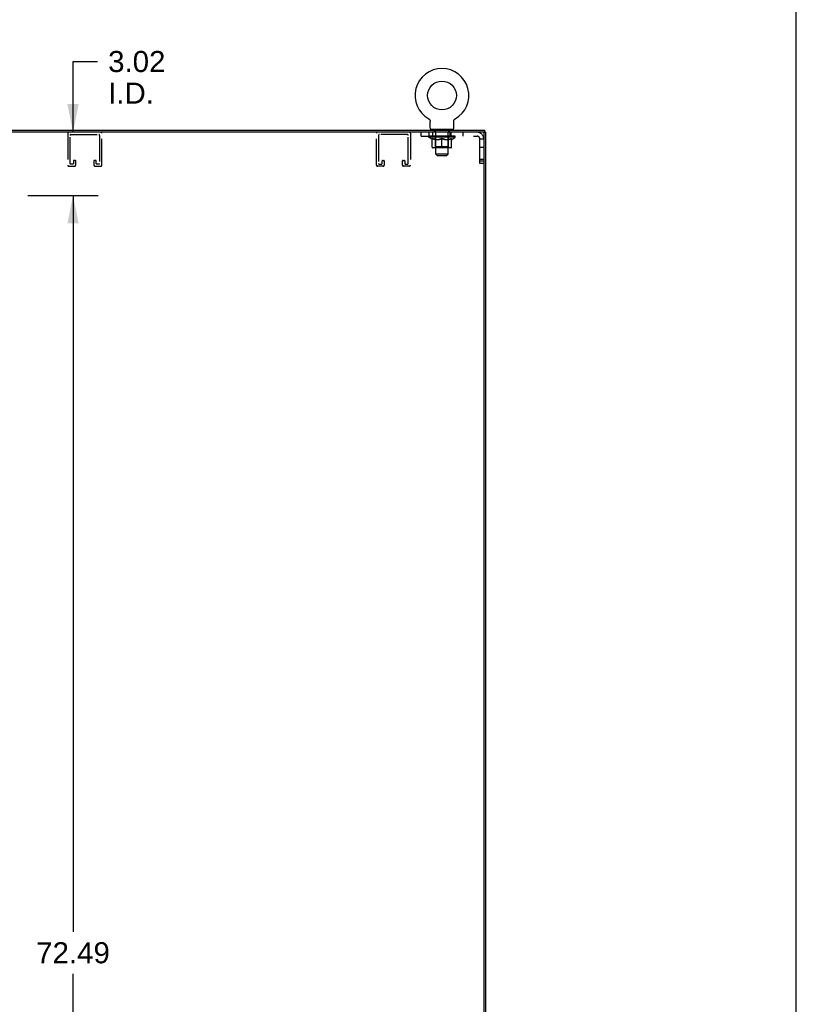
# Model space of a CAD drawing. Header units: inches. Extents: x 0 to 229, y 0 to 148.
# Tile 45 of 47: x 191 to 229, y 47 to 94. Entities that reach past the tile are written whole.
import ezdxf

# ---------------------------------------------------------------- set-up
doc = ezdxf.new("R2010")
doc.units = ezdxf.units.IN
doc.header["$LTSCALE"] = 12.571402
doc.header["$MEASUREMENT"] = 0
doc.linetypes.add('HIDDEN', pattern=[0.2, 0.1, -0.1])
doc.layers.get('0').update_dxf_attribs({"linetype": 'CONTINUOUS'})
doc.layers.add('DEFAULT_2', color=8, linetype='HIDDEN')
doc.layers.add('DIMENSIONS', color=7, linetype='CONTINUOUS')
doc.styles.get("Standard").update_dxf_attribs({"font": 'arial.ttf'})
doc.dimstyles.new('DIMSTYLE_1', dxfattribs={"dimtxt": 1.008401, "dimasz": 1.344535, "dimexe": 0.09, "dimexo": 0.07, "dimgap": 0.0375, "dimtad": 0, "dimtih": 1, "dimtoh": 1, "dimzin": 4, "dimdsep": 46, "dimtxsty": 'Standard', "dimblk": '_FILLED', "dimblk1": '_FILLED', "dimblk2": '_FILLED', "dimcen": 0.09, "dimazin": 1, "dimtfac": 1, "dimtdec": 3, "dimtofl": 0, "dimtmove": 0, "dimatfit": 3, "dimldrblk": '_FILLED', "dimfxl": 0, "dimtolj": 1, "dimtzin": 4, "dimarcsym": 0})

# ---------------------------------------------------------------- blocks, each defined once
blk = doc.blocks.new('_FILLED')
at = {"color": 0, "linetype": 'ByBlock'}
blk.add_solid([(0, 0), (-1, 0.2), (-1, -0.2)], dxfattribs=at)
blk = doc.blocks.new('*D5')
at = {"layer": 'DIMENSIONS', "color": 2, "linetype": 'Continuous'}
for p, q in [((191.793, 85.833), (195.173, 85.833)), ((193.963, 85.833), (193.963, 50.596)), ((193.963, 13.343), (193.963, 48.579)), ((191.793, 13.343), (195.173, 13.343))]:
    blk.add_line(p, q, dxfattribs=at)
at = {"layer": 'DIMENSIONS', "color": 2, "linetype": 'Continuous', "xscale": 1.3445349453, "yscale": 1.3445349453, "zscale": 1.3445349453}
for p, rotation in [((193.963, 85.833), 90), ((193.963, 13.343), 270)]:
    blk.add_blockref('_FILLED', p, dxfattribs=dict(at, rotation=rotation))
at = {"layer": 'DIMENSIONS', "color": 2, "linetype": 'Continuous', "insert": (193.963, 50.092), "char_height": 1.0084, "width": 3.52378, "attachment_point": 2, "line_spacing_factor": 0.9}
blk.add_mtext('72.49', dxfattribs=at)
blk = doc.blocks.new('*D6')
at = {"layer": 'DIMENSIONS', "color": 2, "linetype": 'Continuous'}
for p, q in [((193.963, 88.854), (193.963, 92.24)), ((193.963, 92.24), (195.138, 92.24)), ((191.793, 85.833), (195.173, 85.833)), ((193.963, 85.833), (193.963, 83.144))]:
    blk.add_line(p, q, dxfattribs=at)
at = {"layer": 'DIMENSIONS', "color": 2, "linetype": 'Continuous', "xscale": 1.3445349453, "yscale": 1.3445349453, "zscale": 1.3445349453}
for p, rotation in [((193.963, 88.854), 270), ((193.963, 85.833), 90)]:
    blk.add_blockref('_FILLED', p, dxfattribs=dict(at, rotation=rotation))
at = {"layer": 'DIMENSIONS', "color": 2, "linetype": 'Continuous', "insert": (195.643, 92.744), "char_height": 1.0084, "width": 2.7403, "attachment_point": 1, "line_spacing_factor": 0.9}
blk.add_mtext('3.02\\PI.D.', dxfattribs=at)

msp = doc.modelspace()

# ---------------------------------------------------------------- linework, layer by layer
at = {"color": 7, "linetype": 'Continuous'}
for p, q in [((228.571, 0), (228.571, 147.899)), ((210.981, 89.496), (210.981, 89.496)), ((210.981, 89.496), (210.986, 89.493)), ((210.984, 89.494), (210.982, 89.495)), ((210.986, 89.493), (210.99, 89.491)), ((210.99, 89.491), (210.994, 89.488)), ((210.994, 89.488), (210.998, 89.485)), ((210.998, 89.485), (211.002, 89.481)), ((211.002, 89.482), (211.006, 89.478)), ((211.006, 89.478), (211.01, 89.475)), ((211.009, 89.475), (211.013, 89.471)), ((211.013, 89.471), (211.017, 89.467)), ((211.017, 89.468), (211.02, 89.464)), ((211.02, 89.464), (211.023, 89.46)), ((211.023, 89.46), (211.026, 89.456)), ((211.026, 89.456), (211.029, 89.451)), ((211.029, 89.452), (211.032, 89.447)), ((211.032, 89.447), (211.035, 89.443)), ((211.035, 89.443), (211.037, 89.438)), ((211.037, 89.439), (211.039, 89.434)), ((211.039, 89.434), (211.041, 89.429)), ((211.041, 89.429), (211.043, 89.425)), ((211.043, 89.425), (211.045, 89.42)), ((211.045, 89.42), (211.047, 89.415)), ((211.047, 89.415), (211.048, 89.41)), ((211.048, 89.41), (211.05, 89.405)), ((211.05, 89.405), (211.051, 89.4)), ((211.051, 89.4), (211.052, 89.395)), ((211.052, 89.395), (211.053, 89.39)), ((211.053, 89.39), (211.053, 89.385)), ((211.054, 89.375), (211.054, 89.371)), ((211.054, 89.057), (211.054, 89.371)), ((212.179, 89.38), (212.18, 89.385)), ((212.179, 89.057), (212.179, 89.371)), ((212.18, 89.39), (212.181, 89.395)), ((212.18, 89.385), (212.18, 89.39)), ((212.181, 89.395), (212.182, 89.4)), ((212.182, 89.4), (212.183, 89.405)), ((212.183, 89.405), (212.184, 89.41)), ((212.184, 89.41), (212.186, 89.415)), ((212.186, 89.415), (212.188, 89.42)), ((212.188, 89.42), (212.189, 89.425)), ((212.189, 89.425), (212.191, 89.429)), ((212.191, 89.429), (212.194, 89.434)), ((212.194, 89.434), (212.196, 89.439)), ((212.196, 89.438), (212.198, 89.443)), ((212.198, 89.443), (212.201, 89.447)), ((212.201, 89.447), (212.204, 89.452)), ((212.204, 89.451), (212.207, 89.456)), ((212.207, 89.456), (212.21, 89.46)), ((212.21, 89.46), (212.213, 89.464)), ((212.213, 89.464), (212.216, 89.468)), ((212.216, 89.467), (212.22, 89.471)), ((212.22, 89.471), (212.223, 89.475)), ((212.223, 89.475), (212.227, 89.478)), ((212.227, 89.478), (212.231, 89.482)), ((212.231, 89.481), (212.235, 89.485)), ((212.235, 89.485), (212.239, 89.488)), ((212.239, 89.488), (212.243, 89.491)), ((212.243, 89.491), (212.247, 89.493)), ((212.243, 89.491), (212.244, 89.491)), ((212.247, 89.493), (212.252, 89.496)), ((212.251, 89.495), (212.249, 89.494)), ((212.252, 89.496), (212.252, 89.496)), ((211.116, 88.988), (211.116, 88.958)), ((212.116, 88.988), (211.116, 88.988)), ((212.116, 88.988), (212.116, 88.958)), ((213.615, 88.854), (213.601, 88.854)), ((213.616, 88.854), (213.72, 88.854)), ((213.668, 88.854), (213.668, 88.958))]:
    msp.add_line(p, q, dxfattribs=at)
at = {"color": 3, "linetype": 'Continuous'}
for p, q in [((166.528, 88.958), (213.668, 88.958)), ((213.601, 88.854), (166.595, 88.854)), ((213.616, 88.839), (213.616, 10.337)), ((213.72, 10.322), (213.72, 88.854))]:
    msp.add_line(p, q, dxfattribs=at)
at = {"color": 7, "linetype": 'Continuous'}
for points in [[(211.053, 89.385), (211.054, 89.38), (211.054, 89.375)], [(212.179, 89.371), (212.179, 89.375), (212.179, 89.38)], [(212.179, 89.371), (212.179, 89.375), (212.179, 89.38)]]:
    msp.add_lwpolyline(points, dxfattribs=at)
msp.add_circle((211.616, 90.616), 0.688, dxfattribs=at)
for centre, radius, start, end in [((211.616, 90.616), 1.288, 299.5053, 240.4947), ((211.123, 89.057), 0.069, 180, 265), ((212.11, 89.057), 0.069, 275, 360)]:
    msp.add_arc(centre, radius, start, end, dxfattribs=at)
at = {"color": 3, "linetype": 'Continuous'}
msp.add_arc((213.601, 88.839), 0.015, 0, 90, dxfattribs=at)
at = {"layer": 'DEFAULT_2', "color": 8, "linetype": 'HIDDEN'}
for p, q in [((210.981, 89.496), (210.981, 89.496)), ((210.988, 89.491), (210.99, 89.491)), ((193.715, 88.808), (193.715, 87.275)), ((193.819, 87.356), (193.819, 88.704)), ((193.865, 88.75), (195.19, 88.75)), ((195.236, 88.704), (195.236, 87.356)), ((195.34, 87.275), (195.34, 88.808)), ((208.479, 87.275), (208.479, 88.808)), ((208.583, 88.704), (208.583, 87.356)), ((209.954, 88.75), (208.629, 88.75)), ((210, 87.356), (210, 88.704)), ((210.104, 88.808), (210.104, 87.275)), ((210.616, 88.666), (210.616, 88.854)), ((210.616, 88.666), (213.298, 88.666)), ((210.983, 88.621), (210.983, 88.668)), ((212.25, 88.621), (210.983, 88.621)), ((211.142, 88.509), (210.983, 88.621)), ((210.991, 88.854), (210.991, 88.666)), ((210.993, 88.661), (210.993, 88.668)), ((211.001, 88.658), (211.001, 88.661)), ((211.001, 88.658), (212.231, 88.658)), ((211.01, 88.658), (211.01, 88.661)), ((211.011, 88.658), (211.011, 88.661)), ((211.021, 88.661), (211.021, 88.668)), ((211.038, 88.658), (211.038, 88.661)), ((211.039, 88.658), (211.039, 88.661)), ((211.068, 88.661), (211.068, 88.668)), ((211.082, 88.658), (211.082, 88.661)), ((211.085, 88.658), (211.085, 88.661)), ((211.29, 88.661), (211.088, 88.661)), ((211.131, 88.661), (211.131, 88.668)), ((211.133, 88.658), (211.133, 88.661)), ((211.133, 88.658), (211.133, 88.661)), ((211.136, 88.658), (211.136, 88.661)), ((211.144, 88.658), (211.144, 88.661)), ((211.144, 88.658), (211.144, 88.661)), ((211.147, 88.658), (211.147, 88.661)), ((211.15, 88.658), (211.15, 88.662)), ((211.155, 88.658), (211.155, 88.661)), ((211.169, 88.658), (211.169, 88.661)), ((211.179, 88.666), (211.179, 88.854)), ((211.187, 88.658), (211.187, 88.661)), ((211.188, 88.658), (211.188, 88.663)), ((211.208, 88.658), (211.208, 88.661)), ((211.208, 88.658), (211.208, 88.661)), ((211.209, 88.661), (211.209, 88.668)), ((211.219, 88.658), (211.219, 88.661)), ((211.223, 88.658), (211.223, 88.661)), ((211.232, 88.658), (211.232, 88.661)), ((211.244, 88.658), (211.244, 88.665)), ((211.251, 88.898), (211.251, 88.978)), ((211.259, 88.658), (211.259, 88.661)), ((211.321, 88.888), (211.261, 88.888)), ((211.262, 88.658), (211.262, 88.661)), ((211.29, 88.658), (211.29, 88.661)), ((211.356, 88.661), (211.295, 88.661)), ((211.3, 88.661), (211.3, 88.668)), ((211.304, 88.988), (211.304, 88.958)), ((211.304, 88.149), (211.304, 88.618)), ((211.307, 88.658), (211.307, 88.661)), ((211.311, 88.658), (211.311, 88.661)), ((211.316, 87.807), (211.316, 88.878)), ((211.317, 88.658), (211.317, 88.666)), ((211.321, 88.658), (211.321, 88.661)), ((211.332, 88.658), (211.332, 88.661)), ((211.357, 88.658), (211.357, 88.661)), ((211.431, 88.661), (211.372, 88.661)), ((211.393, 88.658), (211.393, 88.661)), ((211.4, 88.661), (211.4, 88.668)), ((211.404, 88.658), (211.404, 88.661)), ((211.406, 88.658), (211.406, 88.667)), ((211.409, 88.658), (211.409, 88.661)), ((211.416, 88.658), (211.416, 88.661)), ((211.431, 88.658), (211.431, 88.661)), ((211.512, 88.661), (211.457, 88.661)), ((211.471, 88.658), (211.471, 88.661)), ((211.502, 88.661), (211.579, 88.665)), ((211.506, 88.661), (211.506, 88.668)), ((211.507, 88.668), (211.506, 88.668)), ((211.507, 88.661), (211.507, 88.668)), ((211.507, 88.658), (211.507, 88.661)), ((211.511, 88.658), (211.511, 88.661)), ((211.512, 88.658), (211.512, 88.661)), ((211.512, 88.658), (211.512, 88.661)), ((211.547, 88.661), (211.612, 88.661)), ((211.553, 88.658), (211.553, 88.661)), ((211.558, 88.661), (211.558, 88.664)), ((211.579, 88.661), (211.579, 88.665)), ((211.596, 88.658), (211.596, 88.661)), ((211.614, 88.661), (211.614, 88.661)), ((211.614, 88.658), (211.614, 88.661)), ((211.614, 88.658), (211.614, 88.661)), ((211.616, 88.661), (211.616, 88.668)), ((211.616, 88.668), (211.731, 88.661)), ((211.619, 88.658), (211.619, 88.661)), ((211.619, 88.658), (211.619, 88.661)), ((211.619, 88.661), (211.619, 88.661)), ((211.637, 88.658), (211.637, 88.661)), ((211.637, 88.661), (211.685, 88.661)), ((211.68, 88.658), (211.68, 88.661)), ((211.721, 88.658), (211.721, 88.661)), ((211.721, 88.658), (211.721, 88.661)), ((211.721, 88.661), (211.775, 88.661)), ((211.722, 88.658), (211.722, 88.661)), ((211.726, 88.661), (211.726, 88.668)), ((211.726, 88.661), (211.726, 88.668)), ((211.726, 88.668), (211.726, 88.668)), ((211.726, 88.658), (211.726, 88.661)), ((211.762, 88.658), (211.762, 88.661)), ((211.801, 88.658), (211.801, 88.661)), ((211.801, 88.661), (211.861, 88.661)), ((211.817, 88.658), (211.817, 88.661)), ((211.824, 88.658), (211.824, 88.661)), ((211.827, 88.658), (211.827, 88.667)), ((211.829, 88.658), (211.829, 88.661)), ((211.833, 88.661), (211.833, 88.668)), ((211.84, 88.658), (211.84, 88.661)), ((211.876, 88.658), (211.876, 88.661)), ((211.876, 88.661), (211.938, 88.661)), ((211.9, 88.658), (211.9, 88.661)), ((211.911, 88.658), (211.911, 88.661)), ((211.971, 88.888), (211.912, 88.888)), ((211.916, 87.807), (211.916, 88.878)), ((211.916, 88.658), (211.916, 88.666)), ((211.922, 88.658), (211.922, 88.661)), ((211.926, 88.658), (211.926, 88.661)), ((211.929, 88.988), (211.929, 88.958)), ((211.929, 88.149), (211.929, 88.618)), ((211.933, 88.661), (211.933, 88.668)), ((211.943, 88.658), (211.943, 88.661)), ((211.943, 88.661), (212.145, 88.661)), ((211.971, 88.658), (211.971, 88.661)), ((211.974, 88.658), (211.974, 88.661)), ((211.981, 88.898), (211.981, 88.978)), ((211.989, 88.658), (211.989, 88.665)), ((211.991, 88.854), (211.991, 88.666)), ((212, 88.658), (212, 88.661)), ((212.01, 88.658), (212.01, 88.661)), ((212.014, 88.658), (212.014, 88.661)), ((212.023, 88.661), (212.023, 88.668)), ((212.025, 88.658), (212.025, 88.661)), ((212.025, 88.658), (212.025, 88.661)), ((212.045, 88.658), (212.045, 88.663)), ((212.046, 88.658), (212.046, 88.661)), ((212.054, 88.666), (212.054, 88.854)), ((212.064, 88.658), (212.064, 88.661)), ((212.078, 88.658), (212.078, 88.661)), ((212.082, 88.658), (212.082, 88.662)), ((212.086, 88.658), (212.086, 88.661)), ((212.089, 88.658), (212.089, 88.661)), ((212.089, 88.658), (212.089, 88.661)), ((212.09, 88.509), (212.25, 88.621)), ((212.096, 88.658), (212.096, 88.661)), ((212.099, 88.658), (212.099, 88.661)), ((212.1, 88.658), (212.1, 88.661)), ((212.102, 88.661), (212.102, 88.668)), ((212.148, 88.658), (212.148, 88.661)), ((212.15, 88.658), (212.15, 88.661)), ((212.165, 88.661), (212.165, 88.668)), ((212.193, 88.658), (212.193, 88.661)), ((212.195, 88.658), (212.195, 88.661)), ((212.211, 88.661), (212.211, 88.668)), ((212.222, 88.658), (212.222, 88.661)), ((212.223, 88.658), (212.223, 88.661)), ((212.231, 88.658), (212.231, 88.661)), ((212.24, 88.661), (212.24, 88.668)), ((212.25, 88.621), (212.25, 88.668)), ((212.616, 88.854), (212.616, 88.666)), ((211.142, 88.509), (211.153, 88.509)), ((211.153, 88.146), (211.153, 88.553)), ((211.304, 88.149), (211.264, 88.109)), ((211.295, 88.509), (211.475, 88.509)), ((211.929, 88.149), (211.304, 88.149)), ((211.616, 88.109), (211.616, 88.553)), ((211.758, 88.509), (211.938, 88.509)), ((211.929, 88.149), (211.969, 88.109)), ((212.08, 88.146), (212.08, 88.553)), ((212.08, 88.509), (212.09, 88.509)), ((213.428, 87.353), (213.428, 88.536)), ((213.428, 88.536), (213.616, 88.536)), ((213.428, 88.135), (213.616, 88.135)), ((212.043, 88.109), (211.19, 88.109)), ((211.916, 87.807), (211.316, 87.807)), ((211.385, 87.738), (211.316, 87.807)), ((211.385, 87.738), (211.847, 87.738)), ((211.847, 87.738), (211.916, 87.807)), ((193.761, 87.229), (194.044, 87.229)), ((193.963, 87.333), (193.842, 87.333)), ((193.986, 87.487), (193.986, 87.356)), ((194.067, 87.51), (194.009, 87.51)), ((194.09, 87.275), (194.09, 87.487)), ((194.965, 87.487), (194.965, 87.275)), ((195.046, 87.51), (194.988, 87.51)), ((195.011, 87.229), (195.294, 87.229)), ((195.069, 87.356), (195.069, 87.487)), ((195.213, 87.333), (195.092, 87.333)), ((208.808, 87.229), (208.525, 87.229)), ((208.606, 87.333), (208.727, 87.333)), ((208.75, 87.356), (208.75, 87.487)), ((208.773, 87.51), (208.831, 87.51)), ((208.854, 87.487), (208.854, 87.275)), ((209.729, 87.275), (209.729, 87.487)), ((209.752, 87.51), (209.81, 87.51)), ((210.058, 87.229), (209.775, 87.229)), ((209.833, 87.487), (209.833, 87.356)), ((209.856, 87.333), (209.977, 87.333)), ((213.428, 87.573), (213.616, 87.573)), ((213.616, 87.478), (213.428, 87.478)), ((213.616, 87.353), (213.428, 87.353))]:
    msp.add_line(p, q, dxfattribs=at)
for points in [[(211.303, 88.509), (211.278, 88.514), (211.253, 88.52), (211.229, 88.526), (211.204, 88.534), (211.178, 88.543), (211.153, 88.553)], [(211.153, 88.552), (211.177, 88.542), (211.202, 88.534), (211.225, 88.526), (211.249, 88.52), (211.272, 88.514), (211.295, 88.509)], [(211.616, 88.553), (211.59, 88.543), (211.565, 88.534), (211.54, 88.526), (211.515, 88.52), (211.49, 88.514), (211.465, 88.509)], [(211.475, 88.509), (211.498, 88.514), (211.522, 88.52), (211.545, 88.526), (211.569, 88.534), (211.592, 88.542), (211.616, 88.551)], [(211.767, 88.509), (211.743, 88.514), (211.718, 88.52), (211.693, 88.526), (211.668, 88.534), (211.642, 88.543), (211.616, 88.553)], [(211.616, 88.551), (211.641, 88.542), (211.665, 88.534), (211.688, 88.526), (211.711, 88.52), (211.735, 88.514), (211.758, 88.509)], [(212.08, 88.553), (212.054, 88.543), (212.029, 88.534), (212.004, 88.526), (211.979, 88.52), (211.954, 88.514), (211.93, 88.509)], [(211.938, 88.509), (211.961, 88.514), (211.984, 88.52), (212.008, 88.526), (212.032, 88.534), (212.056, 88.542), (212.08, 88.552)]]:
    msp.add_lwpolyline(points, dxfattribs=at)
for centre, radius, start, end in [((193.761, 88.808), 0.046, 90, 180), ((193.865, 88.704), 0.046, 90, 180), ((195.19, 88.704), 0.046, 0, 90), ((195.294, 88.808), 0.046, 0, 90), ((208.525, 88.808), 0.046, 90, 180), ((208.629, 88.704), 0.046, 90, 180), ((209.954, 88.704), 0.046, 0, 90), ((210.058, 88.808), 0.046, 0, 90), ((211.123, 89.057), 0.069, 265, 270), ((211.241, 88.978), 0.01, 0, 90), ((211.261, 88.898), 0.01, 180, 270), ((211.264, 88.618), 0.0398, 0, 90), ((211.306, 88.878), 0.01, 0, 90), ((211.926, 88.878), 0.01, 90, 180), ((211.969, 88.618), 0.0398, 90, 180), ((211.971, 88.898), 0.01, 270, 360), ((211.991, 88.978), 0.01, 90, 180), ((212.11, 89.057), 0.069, 270, 275), ((213.298, 88.536), 0.318, 0, 90), ((213.298, 88.536), 0.13, 0, 90), ((211.19, 88.146), 0.0371, 180, 270), ((212.043, 88.146), 0.0371, 270, 360), ((193.761, 87.275), 0.046, 180, 270), ((193.842, 87.356), 0.023, 180, 270), ((193.963, 87.356), 0.023, 270, 360), ((194.009, 87.487), 0.023, 90, 180), ((194.044, 87.275), 0.046, 270, 360), ((194.067, 87.487), 0.023, 0, 90), ((194.988, 87.487), 0.023, 90, 180), ((195.011, 87.275), 0.046, 180, 270), ((195.046, 87.487), 0.023, 0, 90), ((195.092, 87.356), 0.023, 180, 270), ((195.213, 87.356), 0.023, 270, 360), ((195.294, 87.275), 0.046, 270, 360), ((208.525, 87.275), 0.046, 180, 270), ((208.606, 87.356), 0.023, 180, 270), ((208.727, 87.356), 0.023, 270, 360), ((208.773, 87.487), 0.023, 90, 180), ((208.808, 87.275), 0.046, 270, 360), ((208.831, 87.487), 0.023, 0, 90), ((209.752, 87.487), 0.023, 90, 180), ((209.775, 87.275), 0.046, 180, 270), ((209.81, 87.487), 0.023, 0, 90), ((209.856, 87.356), 0.023, 180, 270), ((209.977, 87.356), 0.023, 270, 360), ((210.058, 87.275), 0.046, 270, 360)]:
    msp.add_arc(centre, radius, start, end, dxfattribs=at)
for centre, major_axis, ratio, start_param, end_param in [((211.616, 88.668), (0.633, 0.007), 0.05963, 2.96643, 3.140963), ((210.963, 88.656), (0.198, 0), 0.060556, 0.430652, 1.470503), ((211.616, 88.668), (0.633, 0), 0.060556, 3.141593, 3.316126), ((210.963, 88.649), (0.198, 0.002), 0.05963, 1.376596, 1.469874), ((211.616, 88.668), (0.633, 0.013), 0.05688, 2.791345, 2.965878), ((210.939, 88.656), (0.198, 0.002), 0.05963, 0.25549, 1.295341), ((211.007, 88.656), (0.198, -0.002), 0.05963, 0.605815, 1.645666), ((211.616, 88.668), (0.633, -0.007), 0.05963, -2.96643, -2.791898), ((211.007, 88.649), (0.198, 0), 0.060556, 1.551758, 1.645036), ((210.939, 88.649), (0.198, 0.004), 0.05688, 1.20151, 1.294789), ((211.009, 88.651), (0.164, 0.002), 0.05963, 1.065228, 1.614276), ((210.989, 88.651), (0.164, 0.003), 0.05688, 0.890143, 1.43919), ((211.047, 88.651), (0.164, 0), 0.060556, 1.240391, 1.789438), ((211.616, 88.668), (0.633, 0.019), 0.052395, 2.616403, 2.790936), ((210.935, 88.656), (0.198, 0.004), 0.05688, 0.080405, 1.120256), ((211.07, 88.656), (0.198, -0.004), 0.05688, 0.7809, 1.820751), ((211.616, 88.668), (0.633, -0.013), 0.05688, -2.791345, -2.616812), ((211.07, 88.649), (0.198, -0.002), 0.05963, 1.72692, 1.820198), ((210.935, 88.649), (0.198, 0.006), 0.052395, 1.026568, 1.119847), ((210.988, 88.651), (0.164, 0.005), 0.052395, 0.715201, 1.264248), ((211.102, 88.651), (0.164, -0.002), 0.05963, 1.415553, 1.9646), ((211.616, 88.668), (0.633, 0.025), 0.046319, 2.441654, 2.616187), ((211.149, 88.656), (0.198, -0.006), 0.052395, 0.955842, 1.995693), ((211.616, 88.668), (0.633, -0.019), 0.052395, -2.616403, -2.44187), ((210.952, 88.656), (0.198, 0.006), 0.052395, -0.094537, 0.945314), ((211.149, 88.649), (0.198, -0.004), 0.05688, 1.902006, 1.995284), ((210.952, 88.649), (0.198, 0.008), 0.046319, 0.851819, 0.945098), ((211.007, 88.651), (0.164, 0.006), 0.046319, 0.540452, 1.089499), ((211.174, 88.651), (0.164, -0.003), 0.05688, 1.590638, 2.139686), ((211.616, 88.668), (0.633, 0.029), 0.038841, 2.267123, 2.441656), ((211.243, 88.656), (0.198, -0.008), 0.046319, 1.130591, 2.170442), ((210.989, 88.656), (0.198, 0.008), 0.046319, -0.269286, 0.770565), ((211.616, 88.668), (0.633, -0.025), 0.046319, -2.441654, -2.267121), ((211.243, 88.649), (0.198, -0.006), 0.052395, 2.076947, 2.170226), ((210.989, 88.649), (0.198, 0.009), 0.038841, 0.677289, 0.770567), ((211.044, 88.651), (0.164, 0.008), 0.038841, 0.365921, 0.914969), ((211.258, 88.651), (0.164, -0.005), 0.052395, 1.76558, 2.314627), ((211.616, 88.668), (0.633, 0.033), 0.030195, 2.09281, 2.267343), ((211.348, 88.656), (0.198, -0.009), 0.038841, 1.305122, 2.344973), ((211.046, 88.656), (0.198, 0.009), 0.038841, -0.443817, 0.596034), ((211.616, 88.668), (0.633, -0.029), 0.038841, -2.267123, -2.092591), ((211.348, 88.649), (0.198, -0.008), 0.046319, 2.251696, 2.344975), ((211.046, 88.649), (0.198, 0.01), 0.030195, 0.502975, 0.596254), ((211.098, 88.651), (0.164, 0.009), 0.030195, 0.191608, 0.740655), ((211.354, 88.651), (0.164, -0.006), 0.046319, 1.940329, 2.489376), ((211.119, 88.656), (0.198, 0.01), 0.030195, -0.61813, 0.421721), ((211.616, 88.668), (0.633, 0.036), 0.020645, 1.918687, 2.09322), ((211.461, 88.656), (0.198, -0.01), 0.030195, 1.479435, 2.519286), ((211.616, 88.668), (0.633, -0.033), 0.030195, -2.09281, -1.918277), ((211.461, 88.649), (0.198, -0.009), 0.038841, 2.426227, 2.519505), ((211.119, 88.649), (0.198, 0.011), 0.020645, 0.328852, 0.422131), ((211.168, 88.651), (0.164, 0.009), 0.020645, 0.017485, 0.566532), ((211.457, 88.651), (0.164, -0.008), 0.038841, 2.11486, 2.663907), ((211.208, 88.656), (0.198, 0.011), 0.020645, -0.792253, 0.247598), ((211.616, 88.668), (0.633, 0.038), 0.010478, 1.744704, 1.919237), ((211.578, 88.656), (0.198, -0.011), 0.020645, 1.653558, 2.693409), ((211.616, 88.668), (0.633, -0.036), 0.020645, -1.918687, -1.744154), ((211.578, 88.649), (0.198, -0.01), 0.030195, 2.60054, 2.693819), ((211.208, 88.649), (0.198, 0.012), 0.010478, 0.154869, 0.248148), ((211.252, 88.651), (0.164, 0.01), 0.010478, 6.126688, 6.675735), ((211.565, 88.651), (0.164, -0.009), 0.030195, 2.289173, 2.83822), ((211.309, 88.656), (0.198, 0.012), 0.010478, -0.966236, -0.000846), ((211.697, 88.656), (0.198, -0.012), 0.010478, 1.827541, 2.867392), ((211.616, 88.668), (0.633, -0.038), 0.010478, -1.744704, -1.570171), ((211.697, 88.649), (0.198, -0.011), 0.020645, 2.774664, 2.867942), ((211.675, 88.651), (0.164, -0.009), 0.020645, 2.463296, 3.012344), ((211.536, 88.656), (0.198, 0.012), 0.010478, 0.274201, 1.314052), ((211.45, 88.651), (0.164, 0.01), 0.010478, -0.000298, 0.504314), ((211.419, 88.649), (0.198, 0.012), 0.010478, 0.192946, 0.399283), ((211.616, 88.668), (0.633, 0.038), 0.010478, -1.578586, -1.396888), ((211.814, 88.649), (0.198, -0.012), 0.010478, 2.948646, 3.041925), ((211.783, 88.651), (0.164, -0.01), 0.010478, 2.637279, 3.142076), ((211.655, 88.656), (0.198, 0.011), 0.020645, 0.448184, 1.488034), ((211.558, 88.651), (0.164, 0.009), 0.020645, 0.129249, 0.678296), ((211.536, 88.649), (0.198, 0.011), 0.020645, 0.273651, 0.366929), ((211.616, 88.668), (0.633, 0.036), 0.020645, -1.397439, -1.222906), ((211.924, 88.656), (0.198, -0.012), 0.010478, -3.140747, -2.175357), ((211.616, 88.668), (0.633, -0.038), 0.010478, 1.222355, 1.396888), ((211.772, 88.656), (0.198, 0.01), 0.030195, 0.622307, 1.662158), ((211.668, 88.651), (0.164, 0.009), 0.030195, 0.303372, 0.852419), ((211.981, 88.651), (0.164, -0.01), 0.010478, 2.749043, 3.29809), ((212.025, 88.656), (0.198, -0.011), 0.020645, 2.893995, 3.933846), ((211.655, 88.649), (0.198, 0.01), 0.030195, 0.447774, 0.541052), ((212.025, 88.649), (0.198, -0.012), 0.010478, 2.893445, 2.986723), ((211.616, 88.668), (0.633, 0.033), 0.030195, -1.223315, -1.048783), ((211.616, 88.668), (0.633, -0.036), 0.020645, 1.048373, 1.222906), ((211.885, 88.656), (0.198, 0.009), 0.038841, 0.79662, 1.836471), ((211.776, 88.651), (0.164, 0.008), 0.038841, 0.477686, 1.026733), ((212.065, 88.651), (0.164, -0.009), 0.020645, 2.57506, 3.124108), ((212.114, 88.656), (0.198, -0.01), 0.030195, 2.719872, 3.759723), ((211.99, 88.656), (0.198, 0.008), 0.046319, 0.971151, 2.011002), ((211.772, 88.649), (0.198, 0.009), 0.038841, 0.622087, 0.715366), ((212.114, 88.649), (0.198, -0.011), 0.020645, 2.719462, 2.812741), ((211.616, 88.668), (0.633, 0.029), 0.038841, -1.049002, -0.874469), ((211.616, 88.668), (0.633, -0.033), 0.030195, 0.87425, 1.048783), ((211.879, 88.651), (0.164, 0.006), 0.046319, 0.652216, 1.201263), ((212.083, 88.656), (0.198, 0.006), 0.052395, 1.1459, 2.185751), ((212.135, 88.651), (0.164, -0.009), 0.030195, 2.400937, 2.949985), ((212.187, 88.656), (0.198, -0.009), 0.038841, 2.545558, 3.585409), ((211.975, 88.651), (0.164, 0.005), 0.052395, 0.826965, 1.376012), ((211.885, 88.649), (0.198, 0.008), 0.046319, 0.796618, 0.889896), ((212.187, 88.649), (0.198, -0.01), 0.030195, 2.545339, 2.638617), ((212.163, 88.656), (0.198, 0.004), 0.05688, 1.320842, 2.360692), ((211.616, 88.668), (0.633, 0.025), 0.046319, -0.874471, -0.699939), ((211.616, 88.668), (0.633, -0.029), 0.038841, 0.699936, 0.874469), ((212.243, 88.656), (0.198, -0.008), 0.046319, 2.371028, 3.410879), ((212.189, 88.651), (0.164, -0.008), 0.038841, 2.226624, 2.775671), ((212.225, 88.656), (0.198, 0.002), 0.05963, 1.495927, 2.535778), ((212.059, 88.651), (0.164, 0.003), 0.05688, 1.001907, 1.550954), ((212.281, 88.656), (0.198, -0.006), 0.052395, 2.196279, 3.23613), ((212.226, 88.651), (0.164, -0.006), 0.046319, 2.052093, 2.601141), ((211.99, 88.649), (0.198, 0.006), 0.052395, 0.971367, 1.064645), ((212.27, 88.656), (0.198, 0), 0.060556, 1.671089, 2.71094), ((212.243, 88.649), (0.198, -0.009), 0.038841, 2.371026, 2.464304), ((212.298, 88.656), (0.198, -0.004), 0.05688, 2.021337, 3.061188), ((211.616, 88.668), (0.633, 0.019), 0.052395, -0.699723, -0.52519), ((211.616, 88.668), (0.633, -0.025), 0.046319, 0.525406, 0.699939), ((212.294, 88.656), (0.198, -0.002), 0.05963, 1.846251, 2.886102), ((212.13, 88.651), (0.164, 0.002), 0.05963, 1.176993, 1.72604), ((212.245, 88.651), (0.164, -0.005), 0.052395, 1.877344, 2.426392), ((212.186, 88.651), (0.164, 0), 0.060556, 1.352155, 1.901202), ((212.244, 88.651), (0.164, -0.003), 0.05688, 1.702402, 2.25145), ((212.224, 88.651), (0.164, -0.002), 0.05963, 1.527317, 2.076364), ((212.083, 88.649), (0.198, 0.004), 0.05688, 1.146309, 1.239587), ((212.281, 88.649), (0.198, -0.008), 0.046319, 2.196495, 2.289773), ((211.616, 88.668), (0.633, 0.013), 0.05688, -0.524781, -0.350248), ((211.616, 88.668), (0.633, -0.019), 0.052395, 0.350657, 0.52519), ((212.163, 88.649), (0.198, 0.002), 0.05963, 1.321394, 1.414673), ((212.298, 88.649), (0.198, -0.006), 0.052395, 2.021746, 2.115024), ((211.616, 88.668), (0.633, 0.007), 0.05963, -0.349695, -0.175162), ((211.616, 88.668), (0.633, -0.013), 0.05688, 0.175715, 0.350248), ((212.225, 88.649), (0.198, 0), 0.060556, 1.496556, 1.589835), ((212.294, 88.649), (0.198, -0.004), 0.05688, 1.846804, 1.940083), ((212.27, 88.649), (0.198, -0.002), 0.05963, 1.671719, 1.764997), ((211.616, 88.668), (0.633, 0), 0.060556, -0.174533, 0), ((211.616, 88.668), (0.633, -0.007), 0.05963, 0.000629, 0.175162)]:
    msp.add_ellipse(centre, major_axis=major_axis, ratio=ratio, start_param=start_param, end_param=end_param, dxfattribs=at)

# ---------------------------------------------------------------- dimensions: what is measured, and where the dimension line sits
at = {"layer": 'DIMENSIONS', "color": 2, "linetype": 'Continuous'}
for base, p1, p2, text, picture, middle in [((193.963, 88.854), (191.723, 85.833), (213.548, 88.854), '<>\\PI.D.\\P[]', '*D6', (197.013, 91.483)), ((193.963, 85.833), (191.723, 13.343), (191.723, 85.833), '<>\\P[]', '*D5', (193.962, 49.582))]:
    dim = msp.add_linear_dim(base=base, p1=p1, p2=p2, angle=90, text=text, dimstyle='DIMSTYLE_1', dxfattribs=at)
    dim.commit()
    dim.dimension.update_dxf_attribs({"geometry": picture, "text_midpoint": middle, "dimtype": 160})

doc.saveas('drawing.dxf')
